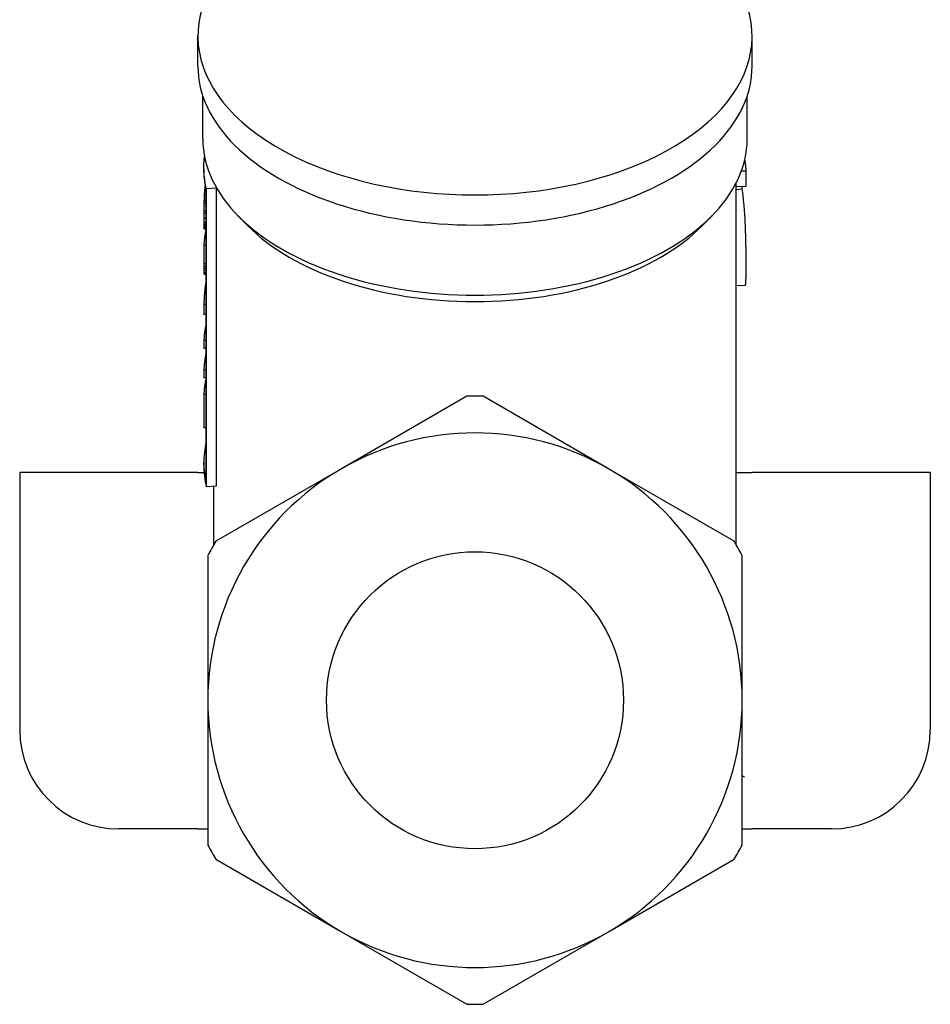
# Model space of a CAD drawing. Header units: millimetres. Extents: x 210 to 480, y -31 to 299.
# Tile 5 of 12: x 424 to 470, y 75 to 125. Entities that reach past the tile are written whole.
import ezdxf

# ---------------------------------------------------------------- set-up
doc = ezdxf.new("R2010")
doc.units = ezdxf.units.MM
doc.layers.add('Detail', color=2, linetype='Continuous')

msp = doc.modelspace()

# ---------------------------------------------------------------- linework, layer by layer
at = {"layer": 'Detail'}
for p, q in [((433.453, 122.687), (433.453, 124.207)), ((461.453, 122.687), (461.453, 124.207)), ((433.703, 119.001), (433.703, 121.176)), ((461.203, 119.001), (461.203, 121.176)), ((433.753, 117.454), (433.753, 117.579)), ((460.912, 117.388), (461.148, 117.392)), ((461.148, 116.617), (461.148, 117.392)), ((433.864, 116.406), (433.791, 116.409)), ((433.844, 116.55), (433.804, 116.552)), ((433.864, 116.455), (433.864, 101.665)), ((434.382, 116.522), (433.887, 116.482)), ((433.887, 101.431), (433.887, 116.482)), ((434.382, 116.522), (434.382, 101.471)), ((460.653, 98.501), (460.653, 116.793)), ((460.653, 116.61), (461.148, 116.617)), ((460.653, 116.451), (460.957, 116.481)), ((433.864, 115.982), (433.767, 115.985)), ((433.864, 116.124), (433.772, 116.126)), ((433.864, 116.27), (433.781, 116.273)), ((433.864, 115.616), (433.758, 115.618)), ((433.864, 115.737), (433.76, 115.739)), ((433.864, 115.856), (433.763, 115.858)), ((433.755, 115.126), (433.754, 114.992)), ((433.754, 114.992), (433.755, 114.875)), ((433.864, 114.991), (433.754, 114.992)), ((433.755, 115.369), (433.755, 115.249)), ((433.864, 115.367), (433.755, 115.369)), ((433.755, 115.249), (433.755, 115.126)), ((433.864, 115.248), (433.755, 115.249)), ((433.755, 114.875), (433.755, 114.767)), ((435.948, 114.645), (435.469, 115.134)), ((458.957, 114.645), (459.437, 115.134)), ((433.755, 114.767), (433.755, 114.678)), ((433.864, 114.766), (433.755, 114.767)), ((433.864, 114.677), (433.755, 114.678)), ((433.864, 114.605), (433.756, 114.606)), ((433.864, 114.551), (433.758, 114.553)), ((433.864, 114.505), (433.759, 114.507)), ((433.864, 114.467), (433.762, 114.469)), ((433.864, 114.446), (433.766, 114.449)), ((433.864, 114.441), (433.772, 114.444)), ((433.756, 113.622), (433.756, 112.691)), ((433.864, 113.621), (433.756, 113.622)), ((433.756, 112.691), (433.757, 112.563)), ((433.864, 112.689), (433.756, 112.691)), ((433.757, 112.563), (433.757, 112.455)), ((433.864, 112.561), (433.757, 112.563)), ((433.864, 112.453), (433.757, 112.455)), ((433.864, 112.361), (433.758, 112.362)), ((433.864, 112.233), (433.761, 112.235)), ((433.864, 112.194), (433.764, 112.197)), ((433.864, 112.174), (433.768, 112.177)), ((433.864, 112.161), (433.774, 112.164)), ((461.097, 111.603), (460.653, 111.58)), ((433.757, 110.647), (433.757, 110.134)), ((433.864, 110.646), (433.757, 110.647)), ((433.864, 110.133), (433.757, 110.134)), ((433.757, 108.825), (433.757, 108.417)), ((433.864, 108.824), (433.757, 108.825)), ((433.864, 108.416), (433.757, 108.417)), ((433.756, 107.342), (433.756, 106.934)), ((433.864, 107.341), (433.756, 107.342)), ((433.864, 106.932), (433.756, 106.934)), ((433.757, 106.093), (433.757, 104.408)), ((433.864, 106.092), (433.757, 106.093)), ((447.041, 106.005), (440.703, 102.345)), ((454.203, 102.345), (447.864, 106.005)), ((433.864, 104.407), (433.757, 104.408)), ((433.753, 102.527), (433.753, 102.663)), ((433.453, 102.154), (424.453, 102.154)), ((424.453, 102.154), (424.453, 89.154)), ((433.453, 102.154), (433.768, 102.154)), ((440.703, 102.345), (434.364, 98.686)), ((460.541, 98.686), (454.203, 102.345)), ((460.653, 102.154), (461.453, 102.154)), ((470.453, 102.154), (461.453, 102.154)), ((470.453, 102.154), (470.453, 89.154)), ((434.382, 101.471), (433.887, 101.431)), ((434.253, 98.501), (434.253, 101.46)), ((433.953, 97.973), (433.953, 90.654)), ((460.953, 90.654), (460.953, 97.973)), ((433.953, 90.654), (433.953, 83.335)), ((460.953, 83.335), (460.953, 90.654)), ((433.453, 84.154), (429.453, 84.154)), ((433.453, 84.154), (433.953, 84.154)), ((460.953, 84.154), (461.453, 84.154)), ((465.453, 84.154), (461.453, 84.154)), ((434.364, 82.622), (440.703, 78.963)), ((454.203, 78.963), (460.541, 82.622)), ((440.703, 78.963), (447.041, 75.303)), ((447.864, 75.303), (454.203, 78.963))]:
    msp.add_line(p, q, dxfattribs=at)
at = {"layer": 'Detail', "flags": 128}
for points in [[(433.887, 116.482), (433.871, 116.551), (433.856, 116.619), (433.841, 116.687), (433.828, 116.756), (433.816, 116.824), (433.806, 116.893), (433.796, 116.961), (433.787, 117.03), (433.779, 117.099), (433.773, 117.168), (433.767, 117.236), (433.762, 117.305), (433.759, 117.374), (433.756, 117.443), (433.755, 117.512), (433.755, 117.581), (433.755, 117.649), (433.757, 117.718), (433.76, 117.787), (433.764, 117.856), (433.769, 117.925), (433.775, 117.994), (433.782, 118.062), (433.79, 118.131)], [(461.148, 117.392), (461.147, 117.416), (461.146, 117.44), (461.144, 117.464), (461.143, 117.488), (461.141, 117.513), (461.139, 117.537), (461.138, 117.561), (461.135, 117.585), (461.133, 117.609), (461.131, 117.633), (461.129, 117.658), (461.126, 117.682), (461.123, 117.706), (461.12, 117.73), (461.117, 117.754), (461.114, 117.778), (461.111, 117.802), (461.108, 117.826), (461.104, 117.851), (461.101, 117.875), (461.097, 117.899), (461.093, 117.923), (461.089, 117.947), (461.085, 117.971)], [(433.791, 116.409), (433.791, 116.403), (433.79, 116.397), (433.79, 116.392), (433.789, 116.386), (433.789, 116.38), (433.788, 116.375), (433.788, 116.369), (433.788, 116.363), (433.787, 116.358), (433.787, 116.352), (433.786, 116.347), (433.786, 116.341), (433.785, 116.335), (433.785, 116.33), (433.785, 116.324), (433.784, 116.318), (433.784, 116.313), (433.783, 116.307), (433.783, 116.301), (433.783, 116.296), (433.782, 116.29), (433.782, 116.284), (433.781, 116.279), (433.781, 116.273)], [(433.804, 116.552), (433.803, 116.546), (433.803, 116.54), (433.802, 116.534), (433.802, 116.528), (433.801, 116.522), (433.801, 116.516), (433.8, 116.51), (433.799, 116.504), (433.799, 116.498), (433.798, 116.492), (433.798, 116.486), (433.797, 116.48), (433.797, 116.474), (433.796, 116.468), (433.796, 116.462), (433.795, 116.456), (433.795, 116.451), (433.794, 116.445), (433.794, 116.439), (433.793, 116.433), (433.793, 116.427), (433.792, 116.421), (433.792, 116.415), (433.791, 116.409)], [(433.819, 116.684), (433.818, 116.679), (433.817, 116.673), (433.817, 116.668), (433.816, 116.662), (433.815, 116.657), (433.815, 116.651), (433.814, 116.646), (433.814, 116.64), (433.813, 116.635), (433.812, 116.629), (433.812, 116.624), (433.811, 116.618), (433.81, 116.613), (433.81, 116.607), (433.809, 116.602), (433.809, 116.596), (433.808, 116.591), (433.807, 116.585), (433.807, 116.58), (433.806, 116.574), (433.806, 116.569), (433.805, 116.563), (433.805, 116.558), (433.804, 116.552)], [(460.957, 116.481), (460.956, 116.487), (460.956, 116.493), (460.955, 116.498), (460.954, 116.504), (460.954, 116.51), (460.953, 116.515), (460.952, 116.521), (460.952, 116.526), (460.951, 116.532), (460.95, 116.537), (460.949, 116.543), (460.949, 116.549), (460.948, 116.554), (460.947, 116.56), (460.947, 116.565), (460.946, 116.571), (460.945, 116.576), (460.945, 116.582), (460.944, 116.587), (460.943, 116.593), (460.943, 116.598), (460.942, 116.604), (460.941, 116.609), (460.941, 116.614)], [(461.148, 112.635), (461.148, 112.735), (461.148, 112.837), (461.148, 112.942), (461.147, 113.05), (461.146, 113.159), (461.145, 113.272), (461.144, 113.386), (461.143, 113.504), (461.141, 113.625), (461.139, 113.751), (461.136, 113.882), (461.133, 114.018), (461.129, 114.16), (461.124, 114.306), (461.118, 114.458), (461.111, 114.614), (461.103, 114.783), (461.092, 114.97), (461.079, 115.176), (461.063, 115.4), (461.043, 115.643), (461.019, 115.904), (460.991, 116.183), (460.957, 116.481)], [(433.767, 115.985), (433.766, 115.98), (433.766, 115.974), (433.766, 115.969), (433.766, 115.964), (433.766, 115.958), (433.766, 115.953), (433.765, 115.948), (433.765, 115.943), (433.765, 115.937), (433.765, 115.932), (433.765, 115.927), (433.765, 115.922), (433.764, 115.916), (433.764, 115.911), (433.764, 115.906), (433.764, 115.9), (433.764, 115.895), (433.764, 115.89), (433.763, 115.885), (433.763, 115.879), (433.763, 115.874), (433.763, 115.869), (433.763, 115.864), (433.763, 115.858)], [(433.772, 116.126), (433.772, 116.12), (433.772, 116.115), (433.772, 116.109), (433.771, 116.103), (433.771, 116.097), (433.771, 116.091), (433.771, 116.085), (433.77, 116.079), (433.77, 116.073), (433.77, 116.067), (433.77, 116.062), (433.769, 116.056), (433.769, 116.05), (433.769, 116.044), (433.769, 116.038), (433.768, 116.032), (433.768, 116.026), (433.768, 116.02), (433.768, 116.014), (433.767, 116.008), (433.767, 116.003), (433.767, 115.997), (433.767, 115.991), (433.767, 115.985)], [(433.781, 116.273), (433.781, 116.267), (433.78, 116.261), (433.78, 116.255), (433.779, 116.249), (433.779, 116.243), (433.779, 116.236), (433.778, 116.23), (433.778, 116.224), (433.778, 116.218), (433.777, 116.212), (433.777, 116.206), (433.777, 116.2), (433.776, 116.194), (433.776, 116.187), (433.775, 116.181), (433.775, 116.175), (433.775, 116.169), (433.774, 116.163), (433.774, 116.157), (433.774, 116.151), (433.773, 116.145), (433.773, 116.139), (433.773, 116.132), (433.772, 116.126)], [(433.757, 115.493), (433.757, 115.488), (433.756, 115.483), (433.756, 115.477), (433.756, 115.472), (433.756, 115.467), (433.756, 115.462), (433.756, 115.457), (433.756, 115.452), (433.756, 115.446), (433.756, 115.441), (433.756, 115.436), (433.756, 115.431), (433.756, 115.426), (433.756, 115.42), (433.756, 115.415), (433.756, 115.41), (433.756, 115.405), (433.756, 115.4), (433.756, 115.394), (433.756, 115.389), (433.756, 115.384), (433.756, 115.379), (433.755, 115.374), (433.755, 115.369)], [(433.758, 115.618), (433.758, 115.612), (433.758, 115.607), (433.758, 115.602), (433.758, 115.597), (433.758, 115.592), (433.758, 115.586), (433.758, 115.581), (433.757, 115.576), (433.757, 115.571), (433.757, 115.566), (433.757, 115.56), (433.757, 115.555), (433.757, 115.55), (433.757, 115.545), (433.757, 115.54), (433.757, 115.535), (433.757, 115.529), (433.757, 115.524), (433.757, 115.519), (433.757, 115.514), (433.757, 115.509), (433.757, 115.503), (433.757, 115.498), (433.757, 115.493)], [(433.76, 115.739), (433.76, 115.734), (433.76, 115.729), (433.76, 115.724), (433.76, 115.719), (433.759, 115.714), (433.759, 115.709), (433.759, 115.704), (433.759, 115.699), (433.759, 115.694), (433.759, 115.689), (433.759, 115.683), (433.759, 115.678), (433.759, 115.673), (433.759, 115.668), (433.759, 115.663), (433.759, 115.658), (433.758, 115.653), (433.758, 115.648), (433.758, 115.643), (433.758, 115.638), (433.758, 115.633), (433.758, 115.628), (433.758, 115.623), (433.758, 115.618)], [(433.763, 115.858), (433.763, 115.853), (433.762, 115.848), (433.762, 115.843), (433.762, 115.838), (433.762, 115.833), (433.762, 115.829), (433.762, 115.824), (433.762, 115.819), (433.762, 115.814), (433.761, 115.809), (433.761, 115.804), (433.761, 115.799), (433.761, 115.794), (433.761, 115.789), (433.761, 115.784), (433.761, 115.779), (433.761, 115.774), (433.761, 115.769), (433.76, 115.764), (433.76, 115.759), (433.76, 115.754), (433.76, 115.749), (433.76, 115.744), (433.76, 115.739)], [(433.755, 114.678), (433.755, 114.675), (433.755, 114.672), (433.756, 114.669), (433.756, 114.666), (433.756, 114.663), (433.756, 114.66), (433.756, 114.657), (433.756, 114.654), (433.756, 114.651), (433.756, 114.648), (433.756, 114.645), (433.756, 114.642), (433.756, 114.639), (433.756, 114.636), (433.756, 114.633), (433.756, 114.63), (433.756, 114.627), (433.756, 114.624), (433.756, 114.621), (433.756, 114.618), (433.756, 114.615), (433.756, 114.612), (433.756, 114.609), (433.756, 114.606)], [(433.756, 114.606), (433.756, 114.604), (433.756, 114.602), (433.756, 114.6), (433.756, 114.597), (433.757, 114.595), (433.757, 114.593), (433.757, 114.591), (433.757, 114.588), (433.757, 114.586), (433.757, 114.584), (433.757, 114.582), (433.757, 114.58), (433.757, 114.577), (433.757, 114.575), (433.757, 114.573), (433.757, 114.571), (433.757, 114.569), (433.757, 114.566), (433.757, 114.564), (433.757, 114.562), (433.757, 114.56), (433.757, 114.557), (433.758, 114.555), (433.758, 114.553)], [(433.864, 114.439), (433.856, 114.405), (433.849, 114.371), (433.842, 114.337), (433.836, 114.303), (433.829, 114.269), (433.823, 114.235), (433.817, 114.201), (433.811, 114.167), (433.806, 114.133), (433.801, 114.099), (433.796, 114.065), (433.791, 114.031), (433.787, 113.997), (433.783, 113.963), (433.779, 113.929), (433.775, 113.895), (433.772, 113.861), (433.769, 113.827), (433.766, 113.793), (433.764, 113.759), (433.761, 113.725), (433.759, 113.691), (433.758, 113.657), (433.756, 113.622)], [(433.758, 114.553), (433.758, 114.551), (433.758, 114.549), (433.758, 114.547), (433.758, 114.545), (433.758, 114.543), (433.758, 114.542), (433.758, 114.54), (433.758, 114.538), (433.758, 114.536), (433.758, 114.534), (433.758, 114.532), (433.758, 114.53), (433.759, 114.528), (433.759, 114.526), (433.759, 114.524), (433.759, 114.522), (433.759, 114.52), (433.759, 114.519), (433.759, 114.517), (433.759, 114.515), (433.759, 114.513), (433.759, 114.511), (433.759, 114.509), (433.759, 114.507)], [(433.759, 114.507), (433.76, 114.505), (433.76, 114.504), (433.76, 114.502), (433.76, 114.501), (433.76, 114.499), (433.76, 114.497), (433.76, 114.496), (433.76, 114.494), (433.76, 114.493), (433.761, 114.491), (433.761, 114.49), (433.761, 114.488), (433.761, 114.486), (433.761, 114.485), (433.761, 114.483), (433.761, 114.482), (433.761, 114.48), (433.761, 114.478), (433.762, 114.477), (433.762, 114.475), (433.762, 114.474), (433.762, 114.472), (433.762, 114.47), (433.762, 114.469)], [(433.762, 114.469), (433.762, 114.468), (433.762, 114.467), (433.763, 114.466), (433.763, 114.466), (433.763, 114.465), (433.763, 114.464), (433.763, 114.463), (433.763, 114.462), (433.764, 114.461), (433.764, 114.461), (433.764, 114.46), (433.764, 114.459), (433.764, 114.458), (433.764, 114.457), (433.764, 114.456), (433.765, 114.455), (433.765, 114.455), (433.765, 114.454), (433.765, 114.453), (433.765, 114.452), (433.765, 114.451), (433.766, 114.45), (433.766, 114.45), (433.766, 114.449)], [(433.766, 114.449), (433.766, 114.449), (433.766, 114.448), (433.767, 114.448), (433.767, 114.448), (433.767, 114.448), (433.767, 114.448), (433.768, 114.447), (433.768, 114.447), (433.768, 114.447), (433.768, 114.447), (433.768, 114.447), (433.769, 114.446), (433.769, 114.446), (433.769, 114.446), (433.769, 114.446), (433.77, 114.446), (433.77, 114.445), (433.77, 114.445), (433.77, 114.445), (433.771, 114.445), (433.771, 114.445), (433.771, 114.444), (433.771, 114.444), (433.772, 114.444)], [(433.757, 112.455), (433.757, 112.451), (433.757, 112.447), (433.757, 112.443), (433.757, 112.439), (433.757, 112.435), (433.757, 112.432), (433.757, 112.428), (433.757, 112.424), (433.757, 112.42), (433.757, 112.416), (433.757, 112.412), (433.757, 112.409), (433.757, 112.405), (433.757, 112.401), (433.758, 112.397), (433.758, 112.393), (433.758, 112.389), (433.758, 112.386), (433.758, 112.382), (433.758, 112.378), (433.758, 112.374), (433.758, 112.37), (433.758, 112.366), (433.758, 112.362)], [(461.097, 111.603), (461.103, 111.606), (461.108, 111.612), (461.113, 111.623), (461.118, 111.638), (461.122, 111.657), (461.126, 111.68), (461.129, 111.706), (461.132, 111.735), (461.135, 111.768), (461.137, 111.803), (461.139, 111.842), (461.141, 111.884), (461.142, 111.929), (461.143, 111.977), (461.144, 112.029), (461.145, 112.083), (461.146, 112.141), (461.147, 112.202), (461.147, 112.266), (461.147, 112.334), (461.148, 112.404), (461.148, 112.478), (461.148, 112.555), (461.148, 112.635)], [(433.758, 112.362), (433.758, 112.36), (433.758, 112.357), (433.758, 112.354), (433.758, 112.352), (433.758, 112.349), (433.758, 112.347), (433.758, 112.344), (433.758, 112.341), (433.758, 112.339), (433.759, 112.336), (433.759, 112.333), (433.759, 112.331), (433.759, 112.328), (433.759, 112.325), (433.759, 112.323), (433.759, 112.32), (433.759, 112.317), (433.759, 112.315), (433.759, 112.312), (433.759, 112.309), (433.759, 112.307), (433.759, 112.304), (433.759, 112.301), (433.759, 112.299)], [(433.759, 112.299), (433.76, 112.296), (433.76, 112.293), (433.76, 112.291), (433.76, 112.288), (433.76, 112.285), (433.76, 112.283), (433.76, 112.28), (433.76, 112.277), (433.76, 112.275), (433.76, 112.272), (433.76, 112.269), (433.76, 112.267), (433.76, 112.264), (433.761, 112.261), (433.761, 112.259), (433.761, 112.256), (433.761, 112.253), (433.761, 112.251), (433.761, 112.248), (433.761, 112.245), (433.761, 112.243), (433.761, 112.24), (433.761, 112.237), (433.761, 112.235)], [(433.761, 112.235), (433.761, 112.233), (433.761, 112.232), (433.762, 112.23), (433.762, 112.228), (433.762, 112.227), (433.762, 112.225), (433.762, 112.224), (433.762, 112.222), (433.762, 112.221), (433.762, 112.219), (433.763, 112.217), (433.763, 112.216), (433.763, 112.214), (433.763, 112.213), (433.763, 112.211), (433.763, 112.209), (433.763, 112.208), (433.763, 112.206), (433.764, 112.205), (433.764, 112.203), (433.764, 112.201), (433.764, 112.2), (433.764, 112.198), (433.764, 112.197)], [(433.764, 112.197), (433.764, 112.196), (433.765, 112.195), (433.765, 112.194), (433.765, 112.193), (433.765, 112.192), (433.765, 112.192), (433.765, 112.191), (433.766, 112.19), (433.766, 112.189), (433.766, 112.188), (433.766, 112.187), (433.766, 112.187), (433.766, 112.186), (433.767, 112.185), (433.767, 112.184), (433.767, 112.183), (433.767, 112.182), (433.767, 112.182), (433.767, 112.181), (433.768, 112.18), (433.768, 112.179), (433.768, 112.178), (433.768, 112.177), (433.768, 112.177)], [(433.768, 112.177), (433.769, 112.176), (433.769, 112.176), (433.769, 112.175), (433.769, 112.174), (433.769, 112.174), (433.77, 112.173), (433.77, 112.173), (433.77, 112.172), (433.77, 112.172), (433.771, 112.171), (433.771, 112.171), (433.771, 112.17), (433.771, 112.17), (433.771, 112.169), (433.772, 112.169), (433.772, 112.168), (433.772, 112.168), (433.772, 112.167), (433.773, 112.167), (433.773, 112.166), (433.773, 112.166), (433.773, 112.165), (433.774, 112.164), (433.774, 112.164)], [(433.864, 111.841), (433.856, 111.792), (433.849, 111.742), (433.842, 111.692), (433.836, 111.643), (433.829, 111.593), (433.823, 111.543), (433.817, 111.494), (433.812, 111.444), (433.806, 111.394), (433.801, 111.344), (433.796, 111.295), (433.792, 111.245), (433.787, 111.195), (433.783, 111.145), (433.78, 111.096), (433.776, 111.046), (433.773, 110.996), (433.77, 110.946), (433.767, 110.896), (433.764, 110.846), (433.762, 110.797), (433.76, 110.747), (433.758, 110.697), (433.757, 110.647)], [(433.864, 109.639), (433.857, 109.605), (433.849, 109.571), (433.842, 109.538), (433.836, 109.504), (433.829, 109.47), (433.823, 109.436), (433.817, 109.402), (433.812, 109.368), (433.806, 109.335), (433.801, 109.301), (433.796, 109.267), (433.792, 109.233), (433.788, 109.199), (433.783, 109.165), (433.78, 109.131), (433.776, 109.097), (433.773, 109.063), (433.77, 109.029), (433.767, 108.995), (433.764, 108.961), (433.762, 108.927), (433.76, 108.893), (433.758, 108.859), (433.757, 108.825)], [(433.864, 108.163), (433.856, 108.129), (433.849, 108.095), (433.842, 108.061), (433.836, 108.027), (433.829, 107.993), (433.823, 107.959), (433.817, 107.924), (433.811, 107.89), (433.806, 107.856), (433.801, 107.822), (433.796, 107.788), (433.791, 107.753), (433.787, 107.719), (433.783, 107.685), (433.779, 107.651), (433.775, 107.616), (433.772, 107.582), (433.769, 107.548), (433.766, 107.514), (433.764, 107.479), (433.761, 107.445), (433.759, 107.411), (433.758, 107.376), (433.756, 107.342)], [(433.864, 106.907), (433.857, 106.873), (433.849, 106.839), (433.842, 106.806), (433.836, 106.772), (433.829, 106.738), (433.823, 106.704), (433.817, 106.67), (433.812, 106.636), (433.806, 106.603), (433.801, 106.569), (433.796, 106.535), (433.792, 106.501), (433.788, 106.467), (433.783, 106.433), (433.78, 106.399), (433.776, 106.365), (433.773, 106.331), (433.77, 106.297), (433.767, 106.263), (433.764, 106.229), (433.762, 106.195), (433.76, 106.161), (433.758, 106.127), (433.757, 106.093)], [(433.755, 102.527), (433.755, 102.481), (433.755, 102.436), (433.756, 102.39), (433.758, 102.344), (433.76, 102.298), (433.762, 102.252), (433.765, 102.206), (433.769, 102.161), (433.773, 102.115), (433.777, 102.069), (433.782, 102.023), (433.787, 101.978), (433.793, 101.932), (433.799, 101.886), (433.806, 101.84), (433.813, 101.795), (433.82, 101.749), (433.828, 101.704), (433.837, 101.658), (433.846, 101.612), (433.856, 101.567), (433.866, 101.521), (433.876, 101.476), (433.887, 101.431)], [(461.062, 86.769), (461.057, 86.771), (461.053, 86.774), (461.048, 86.776), (461.044, 86.779), (461.039, 86.781), (461.035, 86.783), (461.03, 86.786), (461.025, 86.788), (461.021, 86.79), (461.016, 86.792), (461.012, 86.795), (461.007, 86.797), (461.003, 86.799), (460.998, 86.801), (460.994, 86.803), (460.989, 86.805), (460.984, 86.807), (460.98, 86.809), (460.975, 86.811), (460.971, 86.813), (460.966, 86.815), (460.962, 86.817), (460.957, 86.819), (460.953, 86.821)]]:
    msp.add_lwpolyline(points, dxfattribs=at)
at = {"layer": 'Detail'}
msp.add_circle((447.453, 90.654), 7.5, dxfattribs=at)
for centre, radius, start, end in [((447.453, 90.654), 15.356, 88.4646, 91.5354), ((447.453, 90.654), 13.5, 60, 120), ((447.453, 90.654), 13.5, 120, 180), ((447.453, 90.654), 13.5, 0, 60), ((447.453, 90.654), 15.356, 148.4646, 151.5354), ((447.453, 90.654), 15.356, 28.4646, 31.5354), ((447.453, 90.654), 13.5, 180, 240), ((447.453, 90.654), 13.5, 300, 0), ((429.453, 89.154), 5, 180, 270), ((465.453, 89.154), 5, 270, 0), ((447.453, 90.654), 15.356, 208.4646, 211.5354), ((447.453, 90.654), 15.356, 328.4646, 331.5354), ((447.453, 90.654), 13.5, 240, 300), ((447.453, 90.654), 15.356, 268.4646, 271.5354)]:
    msp.add_arc(centre, radius, start, end, dxfattribs=at)
for centre, major_axis, start_param, end_param in [((447.453, 124.207), (-14, 0), 5.583734, 10.124229), ((447.453, 122.687), (-14, 0), 0, 3.141593), ((447.453, 119.001), (-13.75, 0), 0, 3.141593), ((447.453, 117.454), (-13.7, 0), 0, 0.127437), ((447.453, 117.579), (-13.2, 0), 0.133007, 0.140047), ((447.453, 118.357), (13.2, 0), 3.654016, 5.770762), ((447.453, 102.663), (-13.7, 0), 6.155749, 6.410622)]:
    msp.add_ellipse(centre, major_axis=major_axis, ratio=0.573576, start_param=start_param, end_param=end_param, dxfattribs=at)

doc.saveas('drawing.dxf')
